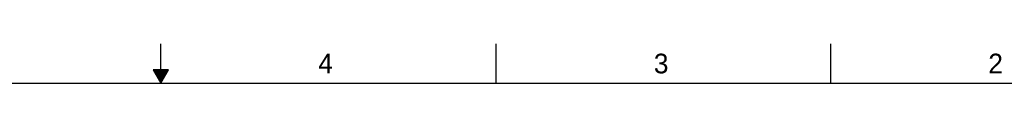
# Model space of a CAD drawing. Header units: inches. Extents: x 0 to 34, y 0 to 22.
# Tile 16 of 17: x 15.2 to 27.7, y 21.5 to 22. Entities that reach past the tile are written whole.
import ezdxf

# ---------------------------------------------------------------- set-up
doc = ezdxf.new("R2010")
doc.units = ezdxf.units.IN
doc.header["$LTSCALE"] = 1.87
doc.header["$MEASUREMENT"] = 0
doc.layers.get('0').update_dxf_attribs({"linetype": 'CONTINUOUS'})
doc.styles.get("Standard").update_dxf_attribs({"font": 'txt', "width": 0.8})

msp = doc.modelspace()

# ---------------------------------------------------------------- linework, layer by layer
at = {"color": 2, "linetype": 'CONTINUOUS'}
for p, q in [((17, 21.5), (17, 22)), ((21.25, 22), (21.25, 21.5)), ((25.5, 22), (25.5, 21.5)), ((16.902, 21.6697), (17, 21.5)), ((17.098, 21.6697), (16.902, 21.6697)), ((16.9076, 21.66), (17.0924, 21.66)), ((16.9134, 21.65), (17.0866, 21.65)), ((16.9192, 21.64), (17.0808, 21.64)), ((16.925, 21.63), (17.0751, 21.63)), ((17, 21.5), (17.098, 21.6697)), ((16.9307, 21.62), (17.0693, 21.62)), ((16.9365, 21.61), (17.0635, 21.61)), ((16.9423, 21.6), (17.0578, 21.6)), ((16.9481, 21.59), (17.052, 21.59)), ((16.9538, 21.58), (17.0462, 21.58)), ((16.9596, 21.57), (17.0404, 21.57)), ((16.9654, 21.56), (17.0347, 21.56)), ((16.9712, 21.55), (17.0289, 21.55)), ((16.9769, 21.54), (17.0231, 21.54)), ((16.9827, 21.53), (17.0173, 21.53)), ((16.9885, 21.52), (17.0116, 21.52)), ((16.9942, 21.51), (17.0058, 21.51))]:
    msp.add_line(p, q, dxfattribs=at)
at = {"color": 7, "linetype": 'CONTINUOUS', "const_width": 0.02}
msp.add_lwpolyline([(33.5, 21.5), (0.5, 21.5)], dxfattribs=at)

# ---------------------------------------------------------------- texts
at = {"color": 2, "linetype": 'CONTINUOUS'}
for s, p in [('4', (18.9977, 21.6277)), ('3', (23.257, 21.6259)), ('2', (27.5025, 21.6262))]:
    msp.add_text(s, height=0.25, dxfattribs=at).set_placement(p)

doc.saveas('drawing.dxf')
